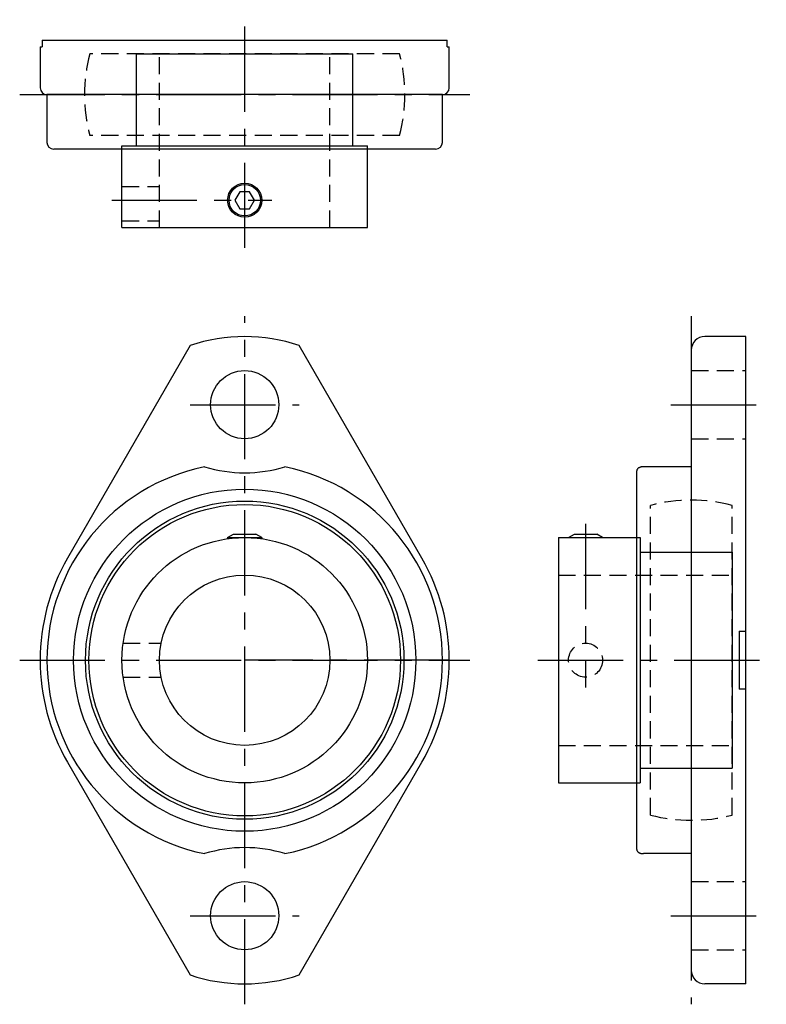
# Model space of a CAD drawing. Extents: x -33 to 77, y -51 to 94.
import ezdxf

# ---------------------------------------------------------------- set-up
doc = ezdxf.new("R2010")
doc.units = 0
doc.header["$LTSCALE"] = 10
doc.linetypes.add('CENTER', pattern=[2, 1.25, -0.25, 0.25, -0.25])
doc.linetypes.add('HIDDEN', pattern=[0.375, 0.25, -0.125])
doc.layers.get('0').update_dxf_attribs({"linetype": 'CONTINUOUS'})
doc.layers.add('CENTER', color=1, linetype='CENTER')
doc.layers.add('HIDDEN', color=3, linetype='HIDDEN')

msp = doc.modelspace()

# ---------------------------------------------------------------- linework, layer by layer
for p, q in [((-30, 90), (-29.7, 90)), ((-30, 90), (-30, 84)), ((-29.7, 91), (-29.7, 90)), ((-29.7, 91), (29.7, 91)), ((29.7, 90), (29.7, 91)), ((29.7, 90), (30, 90)), ((30, 84), (30, 90)), ((-15.85, 89), (15.85, 89)), ((-15.85, 75.5), (-15.85, 89)), ((15.85, 75.5), (15.85, 89)), ((-29, 83), (-29, 76)), ((29, 83), (-29, 83)), ((29, 76), (29, 83)), ((-18, 63.5), (-18, 75.5)), ((-18, 75.5), (18, 75.5)), ((18, 63.5), (18, 75.5)), ((28, 75), (-28, 75)), ((-18, 63.5), (18, 63.5)), ((73.5, 47.5), (67.5, 47.5)), ((73.5, -47.5), (73.5, 47.5)), ((-8, 46.19), (-25.99, 14.98)), ((25.99, 14.98), (8, 46.19)), ((65.5, 45.5), (65.5, -45.5)), ((57.5, -27.79), (57.5, 27.79)), ((65.5, 28.39), (58.5, 28.39)), ((-2.5, 18), (-1.63, 18.5)), ((-2.5, 18), (2.5, 18)), ((-2.5, 18), (-2.5, 17.83)), ((-2.3, 18.12), (-2.3, 17.85)), ((-1.63, 18.5), (1.63, 18.5)), ((2.5, 18), (1.63, 18.5)), ((2.3, 18.12), (2.3, 17.85)), ((2.5, 18), (2.5, 17.83)), ((46, 18), (46, -18)), ((46, 18), (58, 18)), ((47.5, 18), (48.37, 18.5)), ((47.7, 18.12), (47.7, 18)), ((48.37, 18.5), (51.63, 18.5)), ((52.5, 18), (51.63, 18.5)), ((52.3, 18.12), (52.3, 18)), ((58, 18), (58, -18)), ((58, 15.85), (71.5, 15.85)), ((71.5, 15.85), (71.5, -15.85)), ((72.5, 4.25), (73.5, 4.25)), ((72.5, 4.25), (72.5, -4.25)), ((73.5, -4.25), (72.5, -4.25)), ((-25.99, -14.98), (-8, -46.19)), ((8, -46.19), (25.99, -14.98)), ((58, -15.85), (71.5, -15.85)), ((46, -18), (58, -18)), ((65.5, -28.39), (58.5, -28.39)), ((73.5, -47.5), (67.5, -47.5))]:
    msp.add_line(p, q)
msp.add_lwpolyline([(-0.72, 68.75), (-1.44, 67.5), (-0.72, 66.25), (0.72, 66.25), (1.44, 67.5), (0.72, 68.75)], close=True)
for points in [[(58.5, 28.39), (58.41, 28.39), (58.33, 28.38), (58.25, 28.37), (58.17, 28.36), (58.11, 28.34), (58.05, 28.33), (57.99, 28.31), (57.94, 28.29), (57.9, 28.27), (57.86, 28.25), (57.82, 28.23), (57.78, 28.21), (57.75, 28.18), (57.71, 28.16), (57.68, 28.13), (57.65, 28.11), (57.62, 28.08), (57.59, 28.04), (57.57, 28.01), (57.55, 27.97), (57.53, 27.93), (57.51, 27.88), (57.5, 27.84), (57.5, 27.79)], [(57.5, -27.79), (57.5, -27.83), (57.51, -27.87), (57.52, -27.91), (57.54, -27.96), (57.56, -28), (57.59, -28.04), (57.62, -28.08), (57.66, -28.11), (57.7, -28.15), (57.74, -28.18), (57.78, -28.21), (57.83, -28.23), (57.87, -28.26), (57.92, -28.28), (57.97, -28.3), (58.02, -28.32), (58.07, -28.33), (58.12, -28.35), (58.18, -28.36), (58.24, -28.37), (58.3, -28.38), (58.37, -28.39), (58.43, -28.39), (58.5, -28.39)]]:
    msp.add_lwpolyline(points)
for centre, radius in [((0, 67.5), 2.5), ((0, 67.5), 2.3), ((0, 37.5), 5), ((0, 0), 25.1), ((0, 0), 23.35), ((0, 0), 22.85), ((0, 0), 18), ((0, 0), 12.5), ((0, -37.5), 5)]:
    msp.add_circle(centre, radius)
for centre, radius, start, end in [((-29, 84), 1, 180, 270), ((29, 84), 1, 270, 0), ((-28, 76), 1, 180, 270), ((28, 76), 1, 270, 0), ((0, 22.5), 25, 71.3371, 108.6629), ((67.5, 45.5), 2, 90, 180), ((0, 0), 29, 101.7521, 258.2479), ((0, 47.5), 20, 252.8226, 287.1774), ((0, 0), 29, 281.7521, 78.2479), ((0, 0), 30, 150.0333, 209.9667), ((0, 0), 30, 330.0333, 29.9667), ((0, -47.5), 20, 72.8226, 107.1774), ((0, -22.5), 25, 251.3371, 288.6629), ((67.5, -45.5), 2, 180, 270)]:
    msp.add_arc(centre, radius, start, end)
at = {"layer": 'CENTER'}
for p, q in [((0, 60.5), (0, 94)), ((-33, 83), (33, 83)), ((-19.5, 67.5), (4, 67.5)), ((0, -50.5), (0, 50.5)), ((65.5, 50.5), (65.5, -50.5)), ((-8, 37.5), (8, 37.5)), ((62.5, 37.5), (76.5, 37.5)), ((50, 20), (50, -4)), ((-33, 0), (33, 0)), ((30, 0), (0, 0)), ((43, 0), (76.5, 0)), ((-8, -37.5), (8, -37.5)), ((62.5, -37.5), (76.5, -37.5))]:
    msp.add_line(p, q, dxfattribs=at)
at = {"layer": 'HIDDEN'}
for p, q in [((22.72, 89), (-22.72, 89)), ((-12.5, 63.5), (-12.5, 89)), ((12.5, 63.5), (12.5, 89)), ((22.72, 77), (-22.72, 77)), ((-18, 69.5), (-12.5, 69.5)), ((-18, 64.5), (-12.5, 64.5)), ((65.5, 42.5), (73.5, 42.5)), ((65.5, 32.5), (73.5, 32.5)), ((59.5, -22.72), (59.5, 22.72)), ((71.5, -22.72), (71.5, 22.72)), ((46, 12.5), (71.5, 12.5)), ((-17.83, 2.5), (-12.25, 2.5)), ((-17.83, -2.5), (-12.25, -2.5)), ((46, -12.5), (71.5, -12.5)), ((65.5, -32.5), (73.5, -32.5)), ((65.5, -42.5), (73.5, -42.5))]:
    msp.add_line(p, q, dxfattribs=at)
msp.add_circle((50, 0), 2.5, dxfattribs=at)
for centre, start, end in [((0, 83), 165.2075, 194.7925), ((0, 83), 345.2075, 14.7925), ((65.5, 0), 75.2075, 104.7925), ((65.5, 0), 255.2075, 284.7925)]:
    msp.add_arc(centre, 23.5, start, end, dxfattribs=at)

doc.saveas('drawing.dxf')
